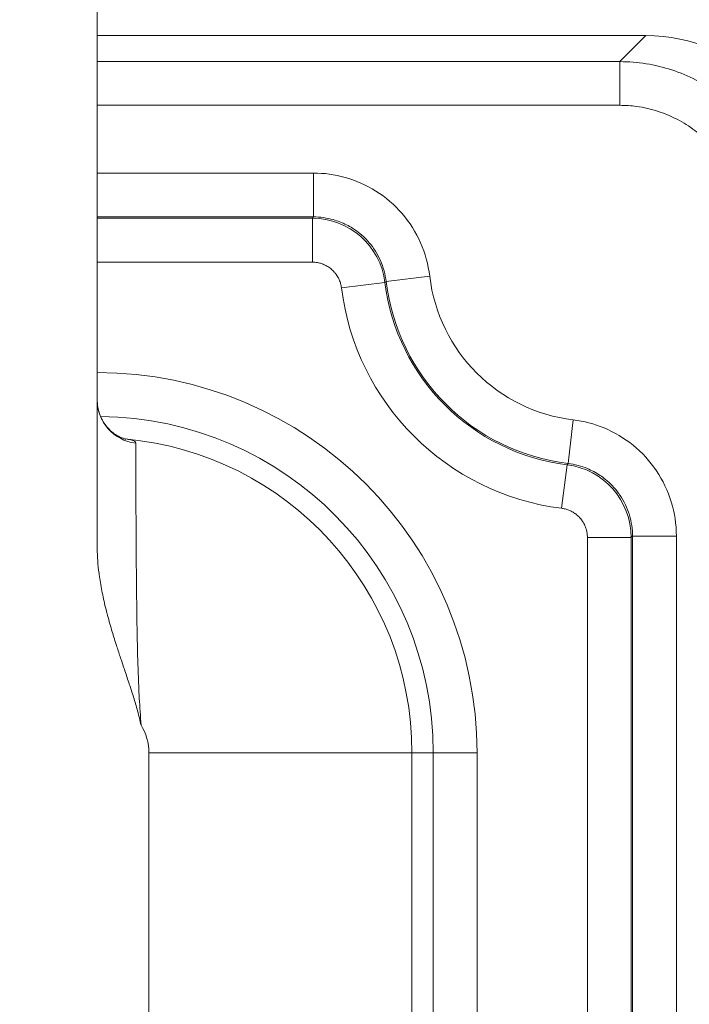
# Model space of a CAD drawing. Header units: inches. Extents: x 0 to 153, y 3 to 96.
# Tile 117 of 132: x 128.272 to 129.265, y 61.593 to 63.051. Entities that reach past the tile are written whole.
import ezdxf

# ---------------------------------------------------------------- set-up
doc = ezdxf.new("R2010")
doc.units = ezdxf.units.IN
doc.header["$LTSCALE"] = 4.5
doc.header["$MEASUREMENT"] = 0
for name, color, linetype, lineweight in [('Dimension (ANSI)', 7, 'Continuous', 9), ('Visible (ANSI)', 7, 'Continuous', 18), ('Visible Narrow (ANSI)', 7, 'Continuous', 5)]:
    doc.layers.add(name, color=color, linetype=linetype, lineweight=lineweight)
doc.styles.add('Note Text (ANSI)', font='arial.ttf')
doc.dimstyles.new('.XXX', dxfattribs={"dimscale": 4.5, "dimtxt": 0.095, "dimasz": 0.125, "dimexe": 0.1875, "dimexo": 0.063, "dimgap": 0.0625, "dimtad": 0, "dimtih": 1, "dimtoh": 1, "dimdec": 3, "dimrnd": 1e-08, "dimzin": 0, "dimdsep": 46, "dimtxsty": 'Note Text (ANSI)', "dimblk": 'Filled-1', "dimcen": 0.09, "dimdle": 0.45, "dimclrd": 256, "dimclre": 256, "dimclrt": 256, "dimadec": 0, "dimazin": 1, "dimtfac": 1.263158, "dimtofl": 0, "dimtmove": 0, "dimatfit": 3, "dimfxl": 1, "dimtolj": 1, "dimtzin": 4, "dimlwd": -1, "dimlwe": -1, "dimarcsym": 0})

# ---------------------------------------------------------------- blocks, each defined once
blk = doc.blocks.new('Filled-1')
at = {"color": 0}
for p, q in [((0, 0), (-1, 0.25)), ((-1, 0.25), (-1, -0.25)), ((-1, 0), (0, 0)), ((-1, -0.25), (0, 0))]:
    blk.add_line(p, q, dxfattribs=at)
at = {"color": 0, "flags": 128}
blk.add_lwpolyline([(-1, -0.25), (0, 0), (-1, 0.25), (-1, -0.25)], dxfattribs=at)
at = {"color": 0}
blk.add_solid([(-1, -0.25), (0, 0), (-1, 0.25), (-1, -0.25)], dxfattribs=at)
blk = doc.blocks.new('*D68')
at = {"layer": 'Defpoints', "color": 0, "transparency": 16777216}
for p in [(128.2716, 63.3379), (128.2716, 41.3129), (133.1091, 41.3129)]:
    blk.add_point(p, dxfattribs=at)
at = {"layer": 'Dimension (ANSI)', "transparency": 16777216}
for p, q in [((128.5551, 63.3379), (133.9529, 63.3379)), ((133.1091, 62.7754), (133.1091, 52.8251)), ((133.1091, 41.8754), (133.1091, 51.8257)), ((128.5551, 41.3129), (133.9529, 41.3129))]:
    blk.add_line(p, q, dxfattribs=at)
at = {"layer": 'Dimension (ANSI)', "transparency": 16777216, "xscale": 0.5625, "yscale": 0.5625, "zscale": 0.5625}
for p, rotation in [((133.1091, 63.3379), 90), ((133.1091, 41.3129), 270)]:
    blk.add_blockref('Filled-1', p, dxfattribs=dict(at, rotation=rotation))
at = {"layer": 'Dimension (ANSI)', "transparency": 16777216, "insert": (132.3842, 52.5438), "char_height": 0.4275, "attachment_point": 1, "style": 'Note Text (ANSI)'}
blk.add_mtext('\\A1;22.03', dxfattribs=at)

msp = doc.modelspace()

# ---------------------------------------------------------------- linework, layer by layer
at = {"layer": 'Visible (ANSI)'}
for p, q in [((128.3866, 62.2696), (128.3866, 63.4504)), ((128.3866, 63.0279), (129.2001, 63.0279))]:
    msp.add_line(p, q, dxfattribs=at)
for centre, major_axis, ratio, start_param, end_param in [((129.1982, 62.7769), (0.1781, 0.1781), 0.992433, 5.501585, 7.064785), ((128.4516, 62.4879), (-0.065, 0), 0.988462, 0, 0.000109)]:
    msp.add_ellipse(centre, major_axis=major_axis, ratio=ratio, start_param=start_param, end_param=end_param, dxfattribs=at)
for points, knots in [([(128.3866, 62.4879), (128.3866, 62.4809), (128.3878, 62.4738), (128.3924, 62.4608), (128.3958, 62.4547), (128.404, 62.4444), (128.4089, 62.44), (128.4157, 62.4355), (128.4177, 62.4344), (128.421, 62.4328), (128.4223, 62.4322), (128.4255, 62.431), (128.427, 62.4306), (128.4286, 62.4302), (128.429, 62.4301), (128.429, 62.4301)], [0, 0, 0, 0, 0.0558834, 0.0558834, 0.1105043, 0.1105043, 0.1640863, 0.1640863, 0.1864114, 0.1864114, 0.2036913, 0.2036913, 0.2327526, 0.2327526, 0.2553129, 0.2553129, 0.2553129, 0.2553129]), ([(128.4516, 62.0061), (128.4501, 62.0133), (128.4484, 62.0204), (128.4465, 62.0273), (128.4446, 62.0343), (128.4426, 62.0411), (128.4405, 62.0478), (128.4384, 62.0544), (128.4363, 62.0608), (128.4342, 62.0671), (128.432, 62.0737), (128.4299, 62.0801), (128.4277, 62.0865), (128.4255, 62.093), (128.4234, 62.0994), (128.4213, 62.1057), (128.4194, 62.1113), (128.4175, 62.1169), (128.4158, 62.1224), (128.4154, 62.1235), (128.415, 62.1246), (128.4147, 62.1257), (128.4123, 62.133), (128.4101, 62.1402), (128.408, 62.1474), (128.4056, 62.1555), (128.4033, 62.1636), (128.4012, 62.1716), (128.401, 62.1724), (128.4007, 62.1733), (128.4005, 62.1742), (128.3983, 62.1827), (128.3964, 62.191), (128.3947, 62.1992), (128.393, 62.2074), (128.3915, 62.2154), (128.3903, 62.2233), (128.3899, 62.2259), (128.3896, 62.2284), (128.3893, 62.231), (128.3876, 62.2436), (128.3867, 62.256), (128.3866, 62.268), (128.3866, 62.2685), (128.3866, 62.2691), (128.3866, 62.2696)], [0, 0, 0, 0, 0.06698, 0.06698, 0.06698, 0.134294, 0.134294, 0.134294, 0.2, 0.2, 0.2, 0.268152, 0.268152, 0.268152, 0.33798, 0.33798, 0.33798, 0.4, 0.4, 0.4, 0.412643, 0.412643, 0.412643, 0.495047, 0.495047, 0.495047, 0.589453, 0.589453, 0.589453, 0.6, 0.6, 0.6, 0.700198, 0.700198, 0.700198, 0.8, 0.8, 0.8, 0.832145, 0.832145, 0.832145, 0.992962, 0.992962, 0.992962, 1, 1, 1, 1])]:
    msp.add_open_spline(points, degree=3, knots=knots, dxfattribs=at)
at = {"layer": 'Visible Narrow (ANSI)'}
for p, q in [((129.1615, 62.9893), (129.2001, 63.0279)), ((128.3866, 62.9893), (129.1615, 62.9893)), ((129.1615, 62.9246), (129.1615, 62.9893)), ((128.3866, 62.9246), (129.1615, 62.9246)), ((128.7074, 62.8242), (128.3866, 62.8242)), ((128.7074, 62.8242), (128.7074, 62.7592)), ((128.7074, 62.7592), (128.3866, 62.7592)), ((128.3866, 62.7572), (128.7056, 62.7572)), ((128.7056, 62.6922), (128.7056, 62.7572)), ((128.3866, 62.6922), (128.7056, 62.6922)), ((128.7488, 62.654), (128.8133, 62.6621)), ((128.8151, 62.6636), (128.8133, 62.6621)), ((128.8797, 62.6714), (128.8151, 62.6636)), ((129.0926, 62.4584), (129.0849, 62.3939)), ((129.0753, 62.3275), (129.0833, 62.392)), ((129.0849, 62.3939), (129.0833, 62.392)), ((129.1134, 62.2844), (129.1134, 42.3664)), ((129.1134, 62.2844), (129.1784, 62.2844)), ((129.1784, 62.2844), (129.1784, 42.3664)), ((129.2454, 62.2862), (129.1804, 62.2862)), ((129.1804, 42.3646), (129.1804, 62.2862)), ((129.2454, 42.3646), (129.2454, 62.2862)), ((128.4633, 60.1356), (128.4633, 61.9654)), ((128.8533, 61.9654), (128.4633, 61.9654)), ((128.8533, 60.1356), (128.8533, 61.9654)), ((128.8533, 61.9654), (128.8848, 61.9654)), ((128.9498, 61.9654), (128.8848, 61.9654)), ((128.8848, 60.1356), (128.8848, 61.9654)), ((128.9498, 60.1356), (128.9498, 61.9654))]:
    msp.add_line(p, q, dxfattribs=at)
for centre, radius, start, end in [((129.1216, 62.7004), 0.3107, 187.0858, 262.9142), ((129.1216, 62.7004), 0.3087, 186.8413, 263.1589), ((129.1216, 62.7004), 0.2437, 186.8411, 263.1589), ((129.1216, 62.7004), 0.3757, 187.0858, 262.9142), ((128.3866, 61.9654), 0.5632, 0, 90), ((128.3866, 61.9654), 0.4982, 0, 89.4298), ((128.3866, 61.9654), 0.4667, 0, 84.8301), ((128.3866, 61.9654), 0.0767, 0, 32.0545)]:
    msp.add_arc(centre, radius, start, end, dxfattribs=at)
for centre, major_axis, ratio, start_param, end_param in [((128.7056, 62.6487), (0.0813, -0.0718), 0.999976, 0.84726, 2.294333), ((128.4516, 62.4879), (-0.065, 0), 0.988462, 0.000109, 1.448442), ((128.4345, 62.4949), (-0.0068, -0.0646), 0.867337, 0.016048, 0.017534), ((129.0699, 62.2844), (0.0718, -0.0813), 0.999976, 0.84726, 2.294333)]:
    msp.add_ellipse(centre, major_axis=major_axis, ratio=ratio, start_param=start_param, end_param=end_param, dxfattribs=at)
for points, knots in [([(129.1615, 62.9893), (129.1877, 62.9893), (129.2399, 62.9809), (129.3103, 62.945), (129.3662, 62.8891), (129.4022, 62.8186), (129.4105, 62.7664), (129.4106, 62.7403)], [0.0000001, 0.0000001, 0.0000001, 0.0000001, 0.2, 0.4, 0.6, 0.8, 1, 1, 1, 1]), ([(129.1615, 62.9246), (129.17, 62.9246), (129.1782, 62.924), (129.1864, 62.9229), (129.1973, 62.9215), (129.208, 62.919), (129.2184, 62.9156), (129.2267, 62.9129), (129.2349, 62.9096), (129.2428, 62.9057), (129.2523, 62.9011), (129.2614, 62.8956), (129.2699, 62.8895), (129.2774, 62.8841), (129.2844, 62.8781), (129.2909, 62.8717), (129.2982, 62.8646), (129.3048, 62.8569), (129.3107, 62.8487), (129.3163, 62.8409), (129.3213, 62.8327), (129.3257, 62.8241), (129.3301, 62.8154), (129.3339, 62.8064), (129.3369, 62.7972), (129.34, 62.7876), (129.3423, 62.7779), (129.3438, 62.768), (129.3451, 62.7589), (129.3458, 62.7497), (129.3458, 62.7403)], [0, 0, 0, 0, 0.0850784, 0.0850784, 0.0850784, 0.2, 0.2, 0.2, 0.2911434, 0.2911434, 0.2911434, 0.4, 0.4, 0.4, 0.4950197, 0.4950197, 0.4950197, 0.6, 0.6, 0.6, 0.698908, 0.698908, 0.698908, 0.8, 0.8, 0.8, 0.9049293, 0.9049293, 0.9049293, 1, 1, 1, 1]), ([(128.8797, 62.6714), (128.8775, 62.689), (128.8729, 62.7054), (128.866, 62.7209), (128.8591, 62.7365), (128.8499, 62.7511), (128.8387, 62.7641), (128.8275, 62.7771), (128.8143, 62.7884), (128.7998, 62.7975), (128.7853, 62.8066), (128.7696, 62.8134), (128.7541, 62.8178), (128.7385, 62.8222), (128.7231, 62.8242), (128.7074, 62.8242)], [0, 0, 0, 0, 0.2, 0.2, 0.2, 0.4, 0.4, 0.4, 0.6, 0.6, 0.6, 0.8, 0.8, 0.8, 1, 1, 1, 1]), ([(128.7074, 62.7592), (128.7073, 62.7591), (128.7072, 62.759), (128.7071, 62.7588), (128.707, 62.7587), (128.7069, 62.7586), (128.7068, 62.7585), (128.7066, 62.7583), (128.7064, 62.7581), (128.7062, 62.7578), (128.7061, 62.7578), (128.706, 62.7577), (128.706, 62.7576), (128.7058, 62.7574), (128.7057, 62.7573), (128.7056, 62.7572)], [0.0006414, 0.0006414, 0.0006414, 0.0006414, 0.1708128, 0.1708128, 0.1708128, 0.3333333, 0.3333333, 0.3333333, 0.6666667, 0.6666667, 0.6666667, 0.8085396, 0.8085396, 0.8085396, 1, 1, 1, 1]), ([(128.8151, 62.6636), (128.8138, 62.6743), (128.8109, 62.6848), (128.8066, 62.6946), (128.8023, 62.7043), (128.7966, 62.7134), (128.7896, 62.7215), (128.7885, 62.7228), (128.7874, 62.724), (128.7862, 62.7252), (128.78, 62.7318), (128.7729, 62.7376), (128.7653, 62.7425), (128.7624, 62.7443), (128.7594, 62.746), (128.7563, 62.7475), (128.7499, 62.7508), (128.7433, 62.7533), (128.7366, 62.7552), (128.7318, 62.7565), (128.7269, 62.7575), (128.7221, 62.7582), (128.7171, 62.7589), (128.7122, 62.7592), (128.7074, 62.7592)], [0.0000106, 0.0000106, 0.0000106, 0.0000106, 0.2, 0.2, 0.2, 0.4, 0.4, 0.4, 0.4312383, 0.4312383, 0.4312383, 0.6, 0.6, 0.6, 0.6645596, 0.6645596, 0.6645596, 0.8, 0.8, 0.8, 0.8987236, 0.8987236, 0.8987236, 1, 1, 1, 1]), ([(128.7056, 62.6922), (128.7063, 62.6922), (128.7069, 62.6922), (128.7076, 62.6921), (128.7088, 62.6921), (128.71, 62.692), (128.7111, 62.6918), (128.7118, 62.6917), (128.7125, 62.6916), (128.7132, 62.6915), (128.7143, 62.6913), (128.7154, 62.6911), (128.7165, 62.6908), (128.7173, 62.6906), (128.718, 62.6904), (128.7188, 62.6901), (128.7198, 62.6898), (128.7209, 62.6894), (128.7219, 62.689), (128.7227, 62.6887), (128.7235, 62.6883), (128.7244, 62.6879), (128.7253, 62.6875), (128.7263, 62.6869), (128.7273, 62.6864), (128.7282, 62.6859), (128.7291, 62.6853), (128.73, 62.6847), (128.7309, 62.6841), (128.7319, 62.6834), (128.7328, 62.6826), (128.7337, 62.6819), (128.7347, 62.6811), (128.7356, 62.6802), (128.7365, 62.6794), (128.7373, 62.6785), (128.7382, 62.6775), (128.7391, 62.6765), (128.74, 62.6753), (128.7409, 62.6741), (128.7416, 62.6731), (128.7423, 62.6721), (128.743, 62.671), (128.7438, 62.6695), (128.7446, 62.668), (128.7453, 62.6665), (128.7458, 62.6653), (128.7463, 62.6642), (128.7467, 62.663), (128.7473, 62.6612), (128.7478, 62.6594), (128.7482, 62.6576), (128.7484, 62.6564), (128.7486, 62.6552), (128.7488, 62.654)], [0, 0, 0, 0, 0.0397173, 0.0397173, 0.0397173, 0.1111111, 0.1111111, 0.1111111, 0.1540401, 0.1540401, 0.1540401, 0.2222222, 0.2222222, 0.2222222, 0.2688512, 0.2688512, 0.2688512, 0.3333333, 0.3333333, 0.3333333, 0.3835444, 0.3835444, 0.3835444, 0.4444444, 0.4444444, 0.4444444, 0.498267, 0.498267, 0.498267, 0.5555556, 0.5555556, 0.5555556, 0.6128359, 0.6128359, 0.6128359, 0.6666667, 0.6666667, 0.6666667, 0.7277025, 0.7277025, 0.7277025, 0.7777778, 0.7777778, 0.7777778, 0.8423835, 0.8423835, 0.8423835, 0.8888889, 0.8888889, 0.8888889, 0.9576501, 0.9576501, 0.9576501, 1, 1, 1, 1]), ([(129.2454, 62.2862), (129.2454, 62.3039), (129.2428, 62.3208), (129.2378, 62.337), (129.2328, 62.3532), (129.2254, 62.3688), (129.2158, 62.3831), (129.2063, 62.3973), (129.1945, 62.4102), (129.1812, 62.4209), (129.168, 62.4316), (129.1532, 62.4403), (129.1382, 62.4465), (129.1233, 62.4527), (129.1082, 62.4566), (129.0926, 62.4584)], [0, 0, 0, 0, 0.2, 0.2, 0.2, 0.4, 0.4, 0.4, 0.6, 0.6, 0.6, 0.8, 0.8, 0.8, 1, 1, 1, 1]), ([(128.4287, 62.4302), (128.4317, 62.4298), (128.4344, 62.4294), (128.4366, 62.4289), (128.4388, 62.4284), (128.4405, 62.4277), (128.4417, 62.4269), (128.443, 62.4262), (128.4437, 62.4252), (128.4437, 62.4241)], [0, 0, 0, 0, 0.333333, 0.333333, 0.333333, 0.666667, 0.666667, 0.666667, 1, 1, 1, 1]), ([(129.1804, 62.2862), (129.1804, 62.2968), (129.1789, 62.3074), (129.1758, 62.3174), (129.1758, 62.3176), (129.1757, 62.3177), (129.1757, 62.3179), (129.1726, 62.3281), (129.168, 62.3378), (129.162, 62.3467), (129.1611, 62.348), (129.1602, 62.3493), (129.1592, 62.3506), (129.1538, 62.3579), (129.1474, 62.3646), (129.1404, 62.3703), (129.1378, 62.3725), (129.1351, 62.3745), (129.1323, 62.3763), (129.1263, 62.3804), (129.1199, 62.3837), (129.1134, 62.3864), (129.1089, 62.3883), (129.1042, 62.3898), (129.0996, 62.3911), (129.0947, 62.3924), (129.0898, 62.3933), (129.0849, 62.3939)], [0.0000149, 0.0000149, 0.0000149, 0.0000149, 0.1969185, 0.1969185, 0.1969185, 0.2, 0.2, 0.2, 0.4, 0.4, 0.4, 0.429985, 0.429985, 0.429985, 0.6, 0.6, 0.6, 0.6630363, 0.6630363, 0.6630363, 0.8, 0.8, 0.8, 0.8969408, 0.8969408, 0.8969408, 1, 1, 1, 1]), ([(129.0753, 62.3275), (129.076, 62.3275), (129.0767, 62.3273), (129.0774, 62.3272), (129.0785, 62.327), (129.0796, 62.3268), (129.0807, 62.3265), (129.0815, 62.3263), (129.0822, 62.3261), (129.0829, 62.3259), (129.0839, 62.3256), (129.0849, 62.3252), (129.0859, 62.3248), (129.0867, 62.3245), (129.0875, 62.3242), (129.0882, 62.3238), (129.0892, 62.3234), (129.0901, 62.3229), (129.0911, 62.3224), (129.0919, 62.3219), (129.0927, 62.3214), (129.0935, 62.3209), (129.0944, 62.3204), (129.0953, 62.3197), (129.0961, 62.3191), (129.097, 62.3184), (129.0978, 62.3177), (129.0987, 62.317), (129.0995, 62.3163), (129.1003, 62.3155), (129.1011, 62.3147), (129.102, 62.3138), (129.1028, 62.3128), (129.1037, 62.3118), (129.1044, 62.3109), (129.1051, 62.31), (129.1058, 62.309), (129.1066, 62.3078), (129.1074, 62.3065), (129.1082, 62.3051), (129.1087, 62.3041), (129.1092, 62.303), (129.1097, 62.3019), (129.1104, 62.3003), (129.111, 62.2987), (129.1115, 62.297), (129.1119, 62.2958), (129.1122, 62.2947), (129.1124, 62.2935), (129.1128, 62.2917), (129.1131, 62.2897), (129.1133, 62.2878), (129.1134, 62.2867), (129.1134, 62.2855), (129.1134, 62.2844)], [0, 0, 0, 0, 0.043284, 0.043284, 0.043284, 0.111111, 0.111111, 0.111111, 0.157439, 0.157439, 0.157439, 0.222222, 0.222222, 0.222222, 0.272093, 0.272093, 0.272093, 0.333333, 0.333333, 0.333333, 0.386625, 0.386625, 0.386625, 0.444444, 0.444444, 0.444444, 0.501185, 0.501185, 0.501185, 0.555556, 0.555556, 0.555556, 0.6156, 0.6156, 0.6156, 0.666667, 0.666667, 0.666667, 0.730312, 0.730312, 0.730312, 0.777778, 0.777778, 0.777778, 0.844827, 0.844827, 0.844827, 0.888889, 0.888889, 0.888889, 0.959928, 0.959928, 0.959928, 1, 1, 1, 1]), ([(129.1804, 62.2862), (129.1803, 62.286), (129.1802, 62.2859), (129.18, 62.2858), (129.1799, 62.2857), (129.1798, 62.2857), (129.1798, 62.2856), (129.1795, 62.2854), (129.1793, 62.2852), (129.1791, 62.285), (129.179, 62.2849), (129.1789, 62.2848), (129.1788, 62.2847), (129.1786, 62.2846), (129.1785, 62.2845), (129.1784, 62.2844)], [0, 0, 0, 0, 0.192182, 0.192182, 0.192182, 0.333333, 0.333333, 0.333333, 0.666667, 0.666667, 0.666667, 0.829924, 0.829924, 0.829924, 1, 1, 1, 1])]:
    msp.add_open_spline(points, degree=3, knots=knots, dxfattribs=at)
for points in [[(128.4286, 62.4302), (128.4286, 62.4302), (128.4286, 62.4302), (128.4287, 62.4302)], [(128.4437, 62.4241), (128.4437, 62.4211), (128.4437, 62.4125), (128.4438, 62.3941), (128.4439, 62.3721), (128.444, 62.3479), (128.4441, 62.3226), (128.4442, 62.2968), (128.4444, 62.2712), (128.4445, 62.2461), (128.4448, 62.2216), (128.445, 62.1982), (128.4453, 62.1759), (128.4456, 62.1551), (128.4459, 62.1357), (128.4463, 62.1174), (128.4468, 62.0997), (128.4474, 62.0822), (128.4481, 62.0645), (128.449, 62.046), (128.4502, 62.0264), (128.4512, 62.0129), (128.4516, 62.0061)]]:
    msp.add_open_spline(points, degree=3, dxfattribs=at)

# ---------------------------------------------------------------- dimensions: what is measured, and where the dimension line sits
at = {"layer": 'Dimension (ANSI)'}
dim = msp.add_linear_dim(base=(133.1091310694, 41.3128903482), p1=(128.2716310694, 63.3378903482), p2=(128.2716310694, 41.3128903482), angle=90, dimstyle='.XXX', override={"dimgap": 0.0625, "dimdec": 2, "dimtol": 0, "dimlim": 0, "dimtp": 0, "dimtm": 0, "dimtdec": 2, "dimatfit": 1}, dxfattribs=at)
dim.commit()
dim.dimension.update_dxf_attribs({"geometry": '*D68', "text_midpoint": (133.1091310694, 52.3253903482), "dimtype": 160})

doc.saveas('drawing.dxf')
